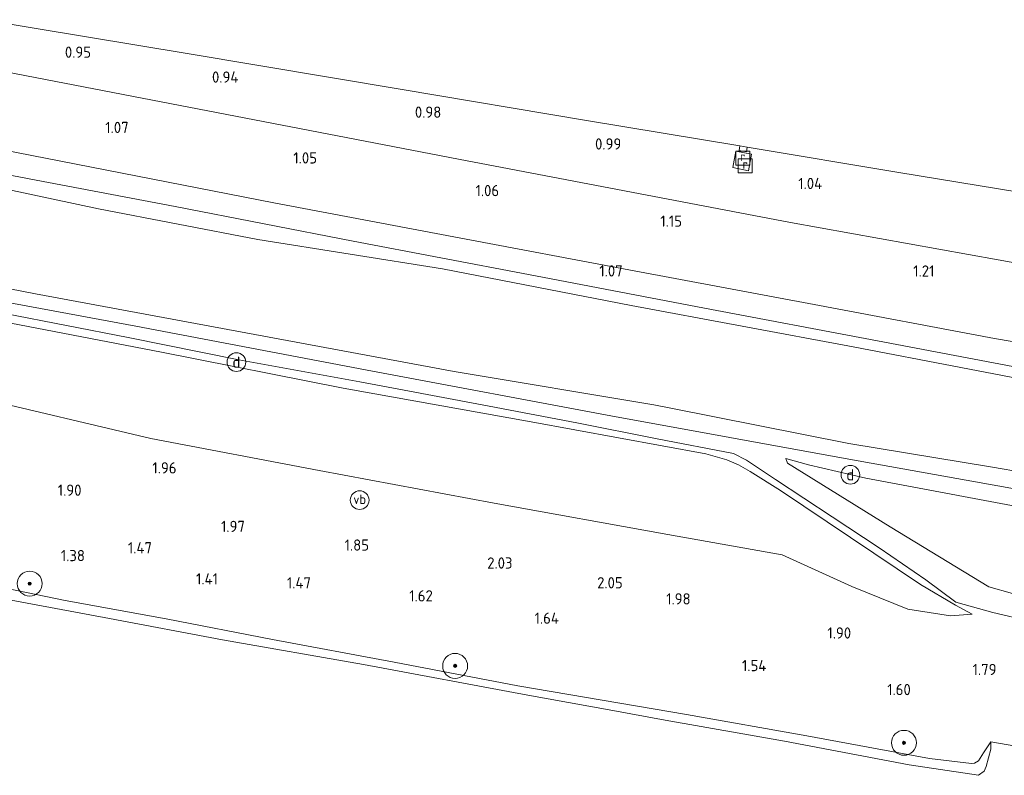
# Model space of a CAD drawing. Extents: x 126429 to 133038, y 413091 to 414846.
# Tile 178 of 256: x 129206 to 129364, y 413870 to 413991. Entities that reach past the tile are written whole.
import ezdxf
from ezdxf.enums import TextEntityAlignment as Align
from ezdxf.lldxf.tags import DXFTag

# ---------------------------------------------------------------- set-up
doc = ezdxf.new("R2010")
doc.units = 0
for name, color, linetype, lineweight in [('B-ME-GR-BOOM-S', 90, 'Continuous', 25), ('B-ME-GR-GRAS-GV', 60, 'Continuous', 13), ('B-ME-GW-TALUD_KRUIN-G', 90, 'Continuous', 18), ('B-ME-GW-TALUD_TEEN-G', 90, 'Continuous', 18), ('B-ME-IE-MEUBILAIR_DIJKPAAL-S', 7, 'Continuous', 25), ('B-ME-IE-TERREINAFSCHEIDING_KUNSTMATIG_HEKWERK-G', 20, 'IE-TERREINAFSCHEIDING-KUNSTMATIG', 18), ('B-ME-KG-GRENS_OPNAME-G', 210, 'KG-OPNAME', 18), ('B-ME-OB-BEKLEDING_STEEN-GV', 30, 'Continuous', 18), ('B-ME-OB-OEVERVOORZIENING-G', 7, 'Continuous', 18), ('B-ME-OG-HOOGTEPUNT-S', 7, 'Continuous', 25), ('B-ME-OG-TERREIN_GROEN-GV', 7, 'Continuous', 18), ('B-ME-OG-WATER_RIVIER-GV', 130, 'Continuous', 18), ('B-ME-RI-GWA_RIOOLPUT-S', 30, 'Continuous', 25), ('B-ME-VH-VERHARDING_BETON-GV', 252, 'Continuous', 18), ('B-ME-VH-VERHARDING_TEGEL-GV', 252, 'Continuous', 18), ('B-ME-VW-VERKEERSTEKEN_BORD-S', 7, 'Continuous', 25), ('B-ME-WH-WINTERBED-G', 150, 'WH-WINTERBED', 18)]:
    doc.layers.add(name, color=color, linetype=linetype, lineweight=lineweight)
doc.styles.add('NLCS-ISO', font='NLCS-ISO.ttf')
doc.styles.add('NLCS-ISO-ANNOTATIVE-T18', font='NLCS-ISO.ttf', dxfattribs={"height": 1.8})
doc.styles.get("Standard").update_dxf_attribs({"font": 'arial.ttf'})
doc.linetypes.add('IE-TERREINAFSCHEIDING-KUNSTMATIG', pattern='A,4,[82,NLCS.SHX,S=0.75,R=90,X=0,Y=0],4,-2', length=10)
tags = doc.linetypes.add('KG-OPNAME', pattern='A,5.5,-2,["O",Standard,S=1.8,R=0,X=-0.5,Y=-0.9],-2,5.5,-2,[5,NLCS.SHX,S=0.75,R=0,X=0,Y=0],-2', length=19).pattern_tags.tags
tags[6] = DXFTag(74, 10)
tags = doc.linetypes.add('WH-WINTERBED', pattern='A,6,-3.5,["WB",Standard,S=1.8,R=0,X=-1.5,Y=-0.9],-3.5,6,-3.5,6,-3.5,6,-3.5,6,-3.5', length=51).pattern_tags.tags
tags[6] = DXFTag(74, 10)

# ---------------------------------------------------------------- blocks, each defined once
blk = doc.blocks.new('SAL-HOOGTELABEL-SO')
at = {"color": 0, "linetype": 'ByBlock', "lineweight": -2, "style": 'NLCS-ISO-ANNOTATIVE-T18'}
blk.add_attdef('HOOGTE', text='', height=1.8, dxfattribs=at).set_placement((2.79, 0), align=Align.RIGHT)
blk = doc.blocks.new('SGR-BOOM_01-SO')
at = {"linetype": 'ByBlock', "lineweight": 18}
h = blk.add_hatch(color=0, dxfattribs=at)
h.dxf.hatch_style = 1
edge = h.paths.add_edge_path()
edge.add_arc((0, 0), 0.25, 0, 360)
at = {"color": 0, "linetype": 'ByBlock', "lineweight": 18}
for radius in [2, 0.25]:
    blk.add_circle((0, 0), radius, dxfattribs=at)
blk = doc.blocks.new('SIE-WEG_PAAL_VERKEERSBORD-SO')
at = {"color": 0, "linetype": 'ByBlock', "lineweight": 18}
blk.add_circle((0, 0), 1.5, dxfattribs=at)
at = {"color": 0, "linetype": 'ByBlock', "lineweight": 18, "style": 'NLCS-ISO'}
blk.add_text('vb', height=1.5, dxfattribs=at).set_placement((0, 0.13), align=Align.MIDDLE_CENTER)
blk = doc.blocks.new('SIE-DIJKPAAL-SO')
at = {"color": 0, "linetype": 'ByBlock', "lineweight": 18}
blk.add_circle((0, 0), 1.5, dxfattribs=at)
at = {"color": 0, "linetype": 'ByBlock', "lineweight": 18, "style": 'NLCS-ISO'}
blk.add_text('d', height=1.8, dxfattribs=at).set_placement((0, 0), align=Align.MIDDLE_CENTER)
blk = doc.blocks.new('SRI-PUT_INSPECTIEPUT_RIOOLPUT-SO')
at = {"color": 0, "linetype": 'ByBlock', "lineweight": 18}
blk.add_lwpolyline([(-1.12, -1.12), (1.12, -1.12), (1.12, 1.12), (-1.12, 1.12)], close=True, dxfattribs=at)
at = {"color": 0, "linetype": 'ByBlock', "lineweight": 18, "style": 'NLCS-ISO'}
blk.add_text('r', height=1.5, dxfattribs=at).set_placement((0, 0.28), align=Align.MIDDLE_CENTER)

msp = doc.modelspace()

# ---------------------------------------------------------------- linework, layer by layer
at = {"layer": 'B-ME-GR-GRAS-GV'}
for points in [[(129200.281, 413991.195, 1.445), (129232.921, 413985.747, 1.006), (129267.12, 413980.038, 1.113), (129296.98, 413975.054, 1.109), (129321.562, 413970.952, 1.121), (129321.45, 413970.211, 1.165), (129322.668, 413969.992, 1.176), (129322.764, 413970.751, 1.117), (129347.067, 413966.694, 1.145), (129381.979, 413960.957, 1.161)], [(129367.77, 413951.851, 1.171), (129329.717, 413958.679, 1.133), (129303.085, 413963.748, 1.084), (129276.454, 413968.818, 1.034), (129252.599, 413973.424, 1.007), (129228.744, 413978.03, 0.979), (129202.423, 413983.09, 0.943)], [(129198.135, 413971.328, 1.044), (129222.481, 413966.567, 1.051), (129246.828, 413961.805, 1.058), (129275.726, 413956.37, 1.113), (129304.623, 413950.934, 1.169), (129333.521, 413945.499, 1.224), (129362.419, 413940.064, 1.279), (129397.706, 413934.06, 1.291)], [(129374.647, 413933.818, 1.37), (129343.637, 413939.666, 1.283), (129315.89, 413944.927, 1.101), (129287.677, 413950.326, 1.097), (129259.562, 413955.683, 1.113), (129231.003, 413961.235, 1.121), (129208.733, 413965.451, 1.093), (129199.474, 413967.243, 1.062)], [(129192.823, 413966.368, 1.133), (129218.699, 413960.861, 1.193), (129244.287, 413955.922, 1.252), (129273.868, 413951.219, 1.212), (129304.127, 413945.347, 1.172), (129339.747, 413938.75, 1.382), (129374.298, 413932.081, 1.417), (129372.044, 413917.6962, 6.273), (129362.091, 413919.42, 6.255), (129339.058, 413923.24, 6.378), (129310.267, 413928.937, 6.188), (129307.776, 413929.454, 6.18), (129275.777, 413934.751, 6.259), (129243.807, 413940.695, 6.342), (129208.581, 413947.242, 6.319), (129175.618, 413953.643, 6.279)], [(129175.618, 413953.643, 6.279), (129208.581, 413947.242, 6.319), (129243.807, 413940.695, 6.342), (129275.777, 413934.751, 6.259), (129307.776, 413929.454, 6.18), (129310.267, 413928.937, 6.188), (129339.058, 413923.24, 6.378), (129362.091, 413919.42, 6.255), (129372.044, 413917.6962, 6.273)], [(129198.555, 413930.754, 1.958), (129227.123, 413924.042, 2.054), (129254.078, 413918.881, 2.07), (129282.181, 413913.654, 2.078), (129310.012, 413908.655, 2.138), (129328.343, 413905.362, 2.213), (129339.546, 413900.317, 2.189), (129348.517, 413896.659, 2.114), (129355.363, 413895.582, 2.138), (129358.823, 413895.861, 2.132), (129356.193, 413897.287, 2.525), (129350.577, 413900.601, 3.062), (129328.089, 413915.667, 5.391), (129323.229, 413918.759, 5.733), (129321.34, 413919.826, 5.892), (129319.493, 413920.603, 5.926), (129316.112, 413921.573, 6.023), (129288.13, 413926.726, 6.102), (129257.931, 413932.108, 5.997), (129228.837, 413937.868, 6.176), (129200.162, 413943.377, 6.232)], [(129200.162, 413943.377, 6.232), (129228.837, 413937.868, 6.176), (129257.931, 413932.108, 5.997), (129288.13, 413926.726, 6.102), (129316.112, 413921.573, 6.023), (129319.493, 413920.603, 5.926), (129321.34, 413919.826, 5.892), (129323.229, 413918.759, 5.733), (129328.089, 413915.667, 5.391), (129350.577, 413900.601, 3.062), (129356.193, 413897.287, 2.525), (129358.823, 413895.861, 2.132), (129355.363, 413895.582, 2.138), (129348.517, 413896.659, 2.114), (129339.546, 413900.317, 2.189), (129328.343, 413905.362, 2.213), (129310.012, 413908.655, 2.138), (129282.181, 413913.654, 2.078), (129254.078, 413918.881, 2.07), (129227.123, 413924.042, 2.054), (129198.555, 413930.754, 1.958)], [(129203.661, 413944.088, 6.241), (129223.482, 413940.215, 6.316), (129241.219, 413936.639, 6.254), (129260.63, 413933.13, 6.216), (129280.257, 413929.417, 6.241), (129295.431, 413926.524, 6.204), (129308.303, 413923.961, 6.241), (129320.549, 413921.626, 6.216), (129322.645, 413920.567, 6.241), (129327.304, 413917.457, 5.966), (129336.406, 413911.443, 4.954), (129343.925, 413906.488, 4.066), (129351.409, 413901.373, 3.179), (129356.205, 413897.762, 2.629), (129362.163, 413896.099, 2.191), (129368.075, 413894.752, 2.191)], [(129368.075, 413894.752, 2.191), (129362.163, 413896.099, 2.191), (129356.205, 413897.762, 2.629), (129351.409, 413901.373, 3.179), (129343.925, 413906.488, 4.066), (129336.406, 413911.443, 4.954), (129327.304, 413917.457, 5.966), (129322.645, 413920.567, 6.241), (129320.549, 413921.626, 6.216), (129308.303, 413923.961, 6.241), (129295.431, 413926.524, 6.204), (129280.257, 413929.417, 6.241), (129260.63, 413933.13, 6.216), (129241.219, 413936.639, 6.254), (129223.482, 413940.215, 6.316), (129203.661, 413944.088, 6.241)], [(129371.168, 413912.135, 6.153), (129341.814, 413917.654, 6.143), (129332.613, 413919.822, 6.251), (129328.943, 413920.8, 6.184), (129329.242, 413920.063, 6.109), (129345.686, 413909.853, 3.986), (129361.494, 413900.258, 2.267), (129365.297, 413899.154, 2.193)], [(129367.084, 413874.48, 0.9), (129361.855, 413875.368, 0.9), (129360.646, 413873.601, 1.141), (129359.837, 413872.314, 1.153), (129359.234, 413871.983, 1.191), (129358.732, 413871.904, 1.191), (129352.023, 413872.735, 1.191), (129332.304, 413876.346, 1.516), (129313.018, 413879.774, 1.378), (129285.986, 413884.341, 1.316), (129266.154, 413888.18, 1.191), (129246.594, 413891.813, 1.253), (129229.575, 413895.094, 1.228), (129213.343, 413898.055, 1.316), (129197.246, 413901.369, 1.378)]]:
    msp.add_polyline3d(points, dxfattribs=at)
for points in [[(129374.647, 413933.818, 1.37), (129374.298, 413932.081, 1.417), (129339.747, 413938.75, 1.382), (129304.127, 413945.347, 1.172), (129273.868, 413951.219, 1.212), (129244.287, 413955.922, 1.252), (129218.699, 413960.861, 1.193), (129192.823, 413966.368, 1.133), (129168.197, 413971.075, 1.173), (129143.49, 413976.056, 1.212), (129138.203, 413978.059, 1.157), (129134.671, 413979.941, 1.212), (129137.444, 413979.172, 1.105), (129140.95, 413978.514, 1.014), (129148.954, 413977.001, 1.153), (129164.496, 413973.922, 1.006), (129181.751, 413970.61, 0.919), (129199.474, 413967.243, 1.062), (129208.733, 413965.451, 1.093), (129231.003, 413961.235, 1.121), (129259.562, 413955.683, 1.113), (129287.677, 413950.326, 1.097), (129315.89, 413944.927, 1.101), (129343.637, 413939.666, 1.283)], [(129320.463, 413967.481, 1.374), (129322.945, 413966.962, 1.374), (129323.446, 413969.641, 1.402), (129320.958, 413970.113, 1.382)], [(129370.954, 413910.759, 5.923), (129368.845, 413898.582, 2.136), (129365.297, 413899.154, 2.193), (129361.494, 413900.258, 2.267), (129345.686, 413909.853, 3.986), (129329.242, 413920.063, 6.109), (129328.943, 413920.8, 6.184), (129332.613, 413919.822, 6.251), (129341.814, 413917.654, 6.143), (129371.168, 413912.135, 6.153)]]:
    msp.add_polyline3d(points, close=True, dxfattribs=at)
at = {"layer": 'B-ME-GW-TALUD_KRUIN-G'}
for points in [[(129124.635, 413972.182, 4.511), (129137.232, 413964.239, 6.216), (129140.67, 413962.042, 6.322), (129144.266, 413960.523, 6.338), (129149.305, 413959.036, 6.299), (129175.618, 413953.643, 6.279), (129208.581, 413947.242, 6.319), (129243.807, 413940.695, 6.342), (129275.777, 413934.751, 6.259), (129307.776, 413929.454, 6.18), (129310.267, 413928.937, 6.188), (129339.058, 413923.24, 6.378), (129362.091, 413919.42, 6.255), (129372.044, 413917.6962, 6.273), (129403.1707, 413912.3051, 6.331), (129435.545, 413906.698, 6.39), (129467.682, 413900.943, 6.362), (129500.018, 413895.659, 6.303), (129512.215, 413893.506, 6.319)], [(129358.823, 413895.861, 2.132), (129356.193, 413897.287, 2.525), (129350.577, 413900.601, 3.062), (129328.089, 413915.667, 5.391), (129323.229, 413918.759, 5.733), (129321.34, 413919.826, 5.892), (129319.493, 413920.603, 5.926), (129316.112, 413921.573, 6.023), (129288.13, 413926.726, 6.102), (129257.931, 413932.108, 5.997), (129228.837, 413937.868, 6.176), (129200.162, 413943.377, 6.232), (129169.66, 413949.429, 6.255), (129144.405, 413954.445, 6.235), (129122.984, 413958.701, 6.303)], [(129511.583, 413888.291, 6.172), (129486.223, 413892.524, 6.166), (129460.864, 413896.758, 6.16), (129430.979, 413901.742, 6.204), (129401.094, 413906.727, 6.247), (129380.373, 413910.471, 6.182), (129371.168, 413912.135, 6.153), (129341.814, 413917.654, 6.143), (129332.613, 413919.822, 6.251), (129328.943, 413920.8, 6.184)], [(129361.855, 413875.368, 0.9), (129360.646, 413873.601, 1.141), (129359.837, 413872.314, 1.153), (129359.234, 413871.983, 1.191), (129358.732, 413871.904, 1.191), (129352.023, 413872.735, 1.191), (129332.304, 413876.346, 1.516), (129313.018, 413879.774, 1.378), (129285.986, 413884.341, 1.316), (129266.154, 413888.18, 1.191), (129246.594, 413891.813, 1.253), (129229.575, 413895.094, 1.228), (129213.343, 413898.055, 1.316), (129197.246, 413901.369, 1.378), (129180.546, 413904.411, 1.341), (129163.163, 413908.135, 1.478), (129146.998, 413911.416, 1.491), (129132.098, 413914.388, 1.341), (129117.892, 413917.069, 1.216)]]:
    msp.add_polyline3d(points, dxfattribs=at)
at = {"layer": 'B-ME-GW-TALUD_TEEN-G'}
for points in [[(129134.671, 413979.941, 1.212), (129138.203, 413978.059, 1.157), (129143.49, 413976.056, 1.212), (129168.197, 413971.075, 1.173), (129192.823, 413966.368, 1.133), (129218.699, 413960.861, 1.193), (129244.287, 413955.922, 1.252), (129273.868, 413951.219, 1.212), (129304.127, 413945.347, 1.172), (129339.747, 413938.75, 1.382), (129374.298, 413932.081, 1.417), (129410.629, 413926.159, 1.327), (129447.901, 413920.239, 1.414), (129483.535, 413914.146, 1.319), (129514.099, 413909.062, 1.339)], [(129358.823, 413895.861, 2.132), (129355.363, 413895.582, 2.138), (129348.517, 413896.659, 2.114), (129339.546, 413900.317, 2.189), (129328.343, 413905.362, 2.213), (129310.012, 413908.655, 2.138), (129282.181, 413913.654, 2.078), (129254.078, 413918.881, 2.07), (129227.123, 413924.042, 2.054), (129198.555, 413930.754, 1.958), (129172.304, 413936.356, 2.145), (129145.533, 413939.489, 2.244), (129121.157, 413944.104, 2.169)], [(129328.943, 413920.8, 6.184), (129329.242, 413920.063, 6.109), (129345.686, 413909.853, 3.986), (129361.494, 413900.258, 2.267), (129365.297, 413899.154, 2.193), (129368.845, 413898.582, 2.136), (129377.328, 413896.796, 2.125), (129407.882, 413891.6, 2.082), (129431.706, 413887.762, 2.18), (129458.401, 413883.926, 2.291), (129472.758, 413880.758, 2.263), (129494.983, 413877.466, 2.106), (129510.088, 413875.616, 2.102)]]:
    msp.add_polyline3d(points, dxfattribs=at)
at = {"layer": 'B-ME-IE-TERREINAFSCHEIDING_KUNSTMATIG_HEKWERK-G'}
for points in [[(129514.286, 413910.602, 1.295), (129481.28, 413916.144, 1.311), (129457.726, 413919.961, 1.307), (129429.911, 413924.526, 1.41), (129407.075, 413928.361, 1.291), (129374.647, 413933.818, 1.37), (129343.637, 413939.666, 1.283), (129315.89, 413944.927, 1.101), (129287.677, 413950.326, 1.097), (129259.562, 413955.683, 1.113), (129231.003, 413961.235, 1.121), (129208.733, 413965.451, 1.093), (129199.474, 413967.243, 1.062), (129181.751, 413970.61, 0.919), (129164.496, 413973.922, 1.006), (129148.954, 413977.001, 1.153), (129140.95, 413978.514, 1.014), (129137.444, 413979.172, 1.105), (129134.671, 413979.941, 1.212)], [(129123.104, 413959.702, 6.348), (129130.197, 413958.303, 6.341), (129142.682, 413955.717, 6.329), (129157.673, 413952.847, 6.229), (129173.143, 413949.988, 6.166), (129188.089, 413947.038, 6.266), (129203.661, 413944.088, 6.241), (129223.482, 413940.215, 6.316), (129241.219, 413936.639, 6.254), (129260.63, 413933.13, 6.216), (129280.257, 413929.417, 6.241), (129295.431, 413926.524, 6.204), (129308.303, 413923.961, 6.241), (129320.549, 413921.626, 6.216), (129322.645, 413920.567, 6.241), (129327.304, 413917.457, 5.966), (129336.406, 413911.443, 4.954), (129343.925, 413906.488, 4.066), (129351.409, 413901.373, 3.179), (129356.205, 413897.762, 2.629), (129362.163, 413896.099, 2.191), (129368.075, 413894.752, 2.191)]]:
    msp.add_polyline3d(points, dxfattribs=at)
at = {"layer": 'B-ME-KG-GRENS_OPNAME-G'}
msp.add_polyline3d([(129200.281, 413991.195, 1.445), (129232.921, 413985.747, 1.006), (129267.12, 413980.038, 1.113), (129296.98, 413975.054, 1.109), (129321.562, 413970.952, 1.121), (129322.764, 413970.751, 1.117), (129347.067, 413966.694, 1.145), (129381.979, 413960.957, 1.161), (129449.597, 413951.255, 1.129), (129451.03, 413951.049, 1.117), (129468.429, 413948.553, 1.212), (129518.025, 413941.468, 1.046)], dxfattribs=at)
at = {"layer": 'B-ME-OB-BEKLEDING_STEEN-GV'}
msp.add_polyline3d([(129197.246, 413901.369, 1.378), (129213.343, 413898.055, 1.316), (129229.575, 413895.094, 1.228), (129246.594, 413891.813, 1.253), (129266.154, 413888.18, 1.191), (129285.986, 413884.341, 1.316), (129313.018, 413879.774, 1.378), (129332.304, 413876.346, 1.516), (129352.023, 413872.735, 1.191), (129358.732, 413871.904, 1.191), (129359.234, 413871.983, 1.191), (129359.837, 413872.314, 1.153), (129360.646, 413873.601, 1.141), (129361.855, 413875.368, 0.9), (129361.832, 413874.218, 0.9), (129361.114, 413871.438, 0.9), (129360.784, 413870.675, 0.9), (129359.861, 413870.014, 0.9), (129348.732, 413871.711, 0.9), (129328.751, 413875.504, 0.9), (129309.625, 413878.842, 0.9), (129300.6, 413880.504, 0.9), (129287.567, 413882.841, 0.9), (129261.202, 413887.764, 0.9), (129238.578, 413891.726, 0.9), (129220.481, 413895.153, 0.9), (129197.742, 413899.4, 0.9)], dxfattribs=at)
at = {"layer": 'B-ME-OB-OEVERVOORZIENING-G'}
msp.add_polyline3d([(129197.742, 413899.4, 0.9), (129220.481, 413895.153, 0.9), (129238.578, 413891.726, 0.9), (129261.202, 413887.764, 0.9), (129287.567, 413882.841, 0.9), (129300.6, 413880.504, 0.9), (129309.625, 413878.842, 0.9), (129328.751, 413875.504, 0.9), (129348.732, 413871.711, 0.9), (129359.861, 413870.014, 0.9), (129360.784, 413870.675, 0.9), (129361.114, 413871.438, 0.9), (129361.832, 413874.218, 0.9), (129361.855, 413875.368, 0.9), (129367.084, 413874.48, 0.9)], dxfattribs=at)
at = {"layer": 'B-ME-OG-TERREIN_GROEN-GV'}
msp.add_polyline3d([(129202.423, 413983.09, 0.943), (129228.744, 413978.03, 0.979), (129252.599, 413973.424, 1.007), (129276.454, 413968.818, 1.034), (129303.085, 413963.748, 1.084), (129329.717, 413958.679, 1.133), (129367.77, 413951.851, 1.171), (129405.823, 413945.023, 1.208), (129438.675, 413939.437, 1.155), (129471.528, 413933.851, 1.101), (129493.86, 413930.093, 1.056), (129516.192, 413926.336, 1.01), (129514.778, 413914.669, 1.184), (129487.159, 413919.041, 1.255), (129460.076, 413923.548, 1.279), (129432.994, 413928.056, 1.303), (129397.706, 413934.06, 1.291), (129362.419, 413940.064, 1.279), (129333.521, 413945.499, 1.224), (129304.623, 413950.934, 1.169), (129275.726, 413956.37, 1.113), (129246.828, 413961.805, 1.058), (129222.481, 413966.567, 1.051), (129198.135, 413971.328, 1.044)], dxfattribs=at)
at = {"layer": 'B-ME-OG-WATER_RIVIER-GV'}
msp.add_polyline3d([(129197.742, 413899.4, 0.9), (129220.481, 413895.153, 0.9), (129238.578, 413891.726, 0.9), (129261.202, 413887.764, 0.9), (129287.567, 413882.841, 0.9), (129300.6, 413880.504, 0.9), (129309.625, 413878.842, 0.9), (129328.751, 413875.504, 0.9), (129348.732, 413871.711, 0.9), (129359.861, 413870.014, 0.9), (129360.784, 413870.675, 0.9), (129361.114, 413871.438, 0.9), (129361.832, 413874.218, 0.9), (129361.855, 413875.368, 0.9), (129367.084, 413874.48, 0.9)], dxfattribs=at)
at = {"layer": 'B-ME-VH-VERHARDING_BETON-GV'}
msp.add_polyline3d([(129323.446, 413969.641, 1.402), (129322.945, 413966.962, 1.374), (129320.463, 413967.481, 1.374), (129320.958, 413970.113, 1.382)], close=True, dxfattribs=at)
at = {"layer": 'B-ME-VH-VERHARDING_TEGEL-GV'}
msp.add_polyline3d([(129322.764, 413970.751, 1.117), (129322.668, 413969.992, 1.176), (129321.45, 413970.211, 1.165), (129321.562, 413970.952, 1.121)], close=True, dxfattribs=at)
at = {"layer": 'B-ME-WH-WINTERBED-G'}
msp.add_polyline3d([(129123.289, 413961.194, 6.386), (129151.193, 413955.816, 6.354), (129186.822, 413949.047, 6.303), (129224.681, 413942.045, 6.322), (129262.668, 413934.826, 6.279), (129300.876, 413927.663, 6.279), (129339.086, 413920.699, 6.342), (129371.602, 413914.898, 6.324), (129403.074, 413909.334, 6.342), (129434.258, 413904.108, 6.33), (129460.394, 413899.104, 6.267), (129488.097, 413894.54, 6.247), (129511.884, 413890.777, 6.271)], dxfattribs=at)

# ---------------------------------------------------------------- block references
at = {"layer": 'B-ME-GR-BOOM-S'}
for p in [(129207.669, 413900.76, 1.41), (129275.912, 413887.563, 1.37), (129347.907, 413875.226, 1.445)]:
    msp.add_blockref('SGR-BOOM_01-SO', p, dxfattribs=at)
at = {"layer": 'B-ME-IE-MEUBILAIR_DIJKPAAL-S'}
for p in [(129240.828, 413936.282, 6.239), (129339.307, 413918.216, 6.232)]:
    msp.add_blockref('SIE-DIJKPAAL-SO', p, dxfattribs=at)
at = {"layer": 'B-ME-OG-HOOGTEPUNT-S'}
for p, values in [((129214.721, 413985.083, 0.95), {'HOOGTE': '0.95'}), ((129238.36, 413981.096, 0.937), {'HOOGTE': '0.94'}), ((129270.908, 413975.469, 0.975), {'HOOGTE': '0.98'}), ((129220.752, 413973.015, 1.072), {'HOOGTE': '1.07'}), ((129299.776, 413970.366, 0.987), {'HOOGTE': '0.99'}), ((129250.962, 413968.129, 1.047), {'HOOGTE': '1.05'}), ((129331.993, 413964.033, 1.037), {'HOOGTE': '1.04'}), ((129280.181, 413962.889, 1.06), {'HOOGTE': '1.06'}), ((129309.515, 413957.992, 1.147), {'HOOGTE': '1.15'}), ((129299.999, 413950.002, 1.07), {'HOOGTE': '1.07'}), ((129350, 413949.991, 1.212), {'HOOGTE': '1.21'}), ((129228.437, 413918.416, 1.964), {'HOOGTE': '1.96'}), ((129213.193, 413914.837, 1.903), {'HOOGTE': '1.90'}), ((129239.403, 413909.036, 1.966), {'HOOGTE': '1.97'}), ((129224.492, 413905.604, 1.465), {'HOOGTE': '1.47'}), ((129259.31, 413906.04, 1.853), {'HOOGTE': '1.85'}), ((129213.744, 413904.35, 1.376), {'HOOGTE': '1.38'}), ((129282.327, 413903.162, 2.028), {'HOOGTE': '2.03'}), ((129235.08, 413900.62, 1.414), {'HOOGTE': '1.41'}), ((129249.997, 413899.99, 1.469), {'HOOGTE': '1.47'}), ((129300, 413899.996, 2.047), {'HOOGTE': '2.05'}), ((129269.544, 413897.895, 1.615), {'HOOGTE': '1.62'}), ((129310.896, 413897.409, 1.978), {'HOOGTE': '1.98'}), ((129289.773, 413894.319, 1.64), {'HOOGTE': '1.64'}), ((129336.641, 413891.941, 1.903), {'HOOGTE': '1.90'}), ((129323.042, 413886.714, 1.54), {'HOOGTE': '1.54'}), ((129359.96, 413886.087, 1.79), {'HOOGTE': '1.79'}), ((129346.212, 413882.865, 1.603), {'HOOGTE': '1.60'})]:
    msp.add_blockref('SAL-HOOGTELABEL-SO', p, dxfattribs=at).add_auto_attribs(values)
at = {"layer": 'B-ME-RI-GWA_RIOOLPUT-S'}
for p in [(129322.039, 413968.99, 1.366), (129322.433, 413967.746, 1.366)]:
    msp.add_blockref('SRI-PUT_INSPECTIEPUT_RIOOLPUT-SO', p, dxfattribs=at)
at = {"layer": 'B-ME-VW-VERKEERSTEKEN_BORD-S'}
msp.add_blockref('SIE-WEG_PAAL_VERKEERSBORD-SO', (129260.601, 413914.142, 2.102), dxfattribs=at)

doc.saveas('drawing.dxf')
